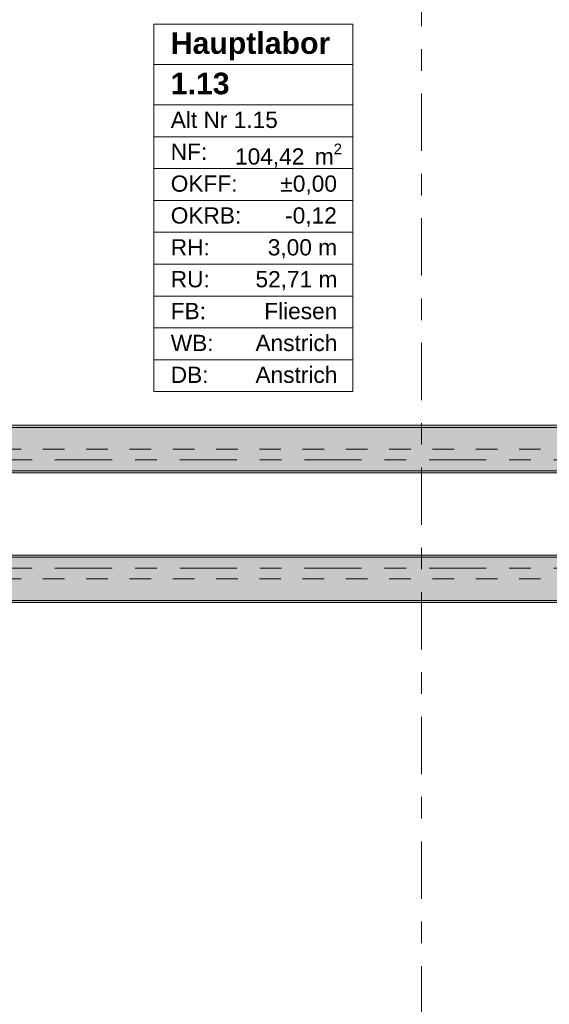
# Model space of a CAD drawing. Header units: metres. Extents: x -3.6 to 84.5, y -11 to 16.8.
# Tile 16 of 256: x 2.3 to 4.7, y 3.3 to 7.9. Entities that reach past the tile are written whole.
import ezdxf

# ---------------------------------------------------------------- set-up
doc = ezdxf.new("R2010")
doc.units = ezdxf.units.M
doc.header["$MEASUREMENT"] = 0
doc.linetypes.add('Achse', pattern=[0.2, 0.1, -0.05, 0, -0.05])
doc.linetypes.add('Strichlinie doppelt', pattern=[0.546806, 0.264583, -0.105833, 0.070556, -0.105833])
for name, color, linetype in [('401 - Zone.Raum_ Raumbegrenzung_ Whg.', 7, 'Continuous'), ('451 - Universal.Achsen Raster', 7, 'Continuous'), ('608 - Struktur.Träger', 7, 'Continuous')]:
    doc.layers.add(name, color=color, linetype=linetype)
doc.styles.add('ERSTELLTER_STIL_1', font='txt')
doc.styles.add('ERSTELLTER_STIL_2', font='txt')
pattern_1 = [(45, (0, 0), (-0.08485281, 0.08485281), []), (45, (-0.04243, 0.04243), (-0.08485281, 0.08485281), [0.09, -0.03])]
pattern_2 = [(45, (0, 0), (-0.01767767, 0.01767767), [0, -0.025])]

msp = doc.modelspace()

# ---------------------------------------------------------------- hatches: boundary and pattern name
at = {"layer": '608 - Struktur.Träger', "linetype": 'Continuous', "lineweight": 0, "true_color": 0x000000}
h = msp.add_hatch(dxfattribs=at)
h.set_pattern_fill('Gips_0001', color=18, style=0, pattern_type=2)
h.set_pattern_definition(pattern_2)
h.paths.add_polyline_path([(0.69, 6.01), (0.69, 6), (7.57, 6), (7.57, 6.01)])
h = msp.add_hatch(dxfattribs=at)
h.set_pattern_fill('Beton__Stahlbeton_0001', color=18, style=0, pattern_type=2)
h.set_pattern_definition(pattern_1)
h.paths.add_polyline_path([(0.38, 5.8), (0.69, 5.8), (7.57, 5.8), (7.89, 5.8), (11.17, 5.8), (11.49, 5.8), (18.37, 5.8), (18.69, 5.8), (25.57, 5.8), (25.89, 5.8), (32.77, 5.8), (33.09, 5.8), (36.46, 5.8), (36.6, 5.8), (39.97, 5.8), (40.29, 5.8), (45.42, 5.8), (45.69, 5.8), (47.17, 5.8), (47.49, 5.8), (48.915, 5.8), (50.865, 5.8), (54.37, 5.8), (54.69, 5.8), (61.57, 5.8), (61.88, 5.8), (61.88, 6), (61.57, 6), (54.69, 6), (54.37, 6), (47.49, 6), (47.17, 6), (40.29, 6), (39.97, 6), (33.09, 6), (32.77, 6), (25.89, 6), (25.57, 6), (18.69, 6), (18.37, 6), (11.49, 6), (11.17, 6), (7.89, 6), (7.57, 6), (0.69, 6), (0.38, 6)])
h = msp.add_hatch(dxfattribs=at)
h.set_pattern_fill('Gips_0001', color=18, style=0, pattern_type=2)
h.set_pattern_definition(pattern_2)
h.paths.add_polyline_path([(0.69, 5.8), (0.69, 5.79), (7.57, 5.79), (7.57, 5.8)])
h = msp.add_hatch(dxfattribs=at)
h.set_pattern_fill('Beton__Stahlbeton_0001', color=18, style=0, pattern_type=2)
h.set_pattern_definition(pattern_1)
h.paths.add_polyline_path([(0.69, 5.4), (0.38, 5.4), (0.38, 5.2), (0.69, 5.2), (7.57, 5.2), (7.89, 5.2), (11.17, 5.2), (11.49, 5.2), (18.37, 5.2), (18.69, 5.2), (25.57, 5.2), (25.89, 5.2), (29.17, 5.2), (29.49, 5.2), (32.77, 5.2), (33.09, 5.2), (36.46, 5.2), (36.6, 5.2), (39.97, 5.2), (40.29, 5.2), (45.42, 5.2), (47.49, 5.2), (54.37, 5.2), (54.69, 5.2), (61.57, 5.2), (61.88, 5.2), (61.88, 5.4), (61.57, 5.4), (54.69, 5.4), (54.37, 5.4), (47.49, 5.4), (47.17, 5.4), (45.69, 5.4), (45.42, 5.4), (40.29, 5.4), (39.97, 5.4), (36.6, 5.4), (36.46, 5.4), (33.09, 5.4), (32.77, 5.4), (29.49, 5.4), (29.17, 5.4), (25.89, 5.4), (25.57, 5.4), (18.69, 5.4), (18.37, 5.4), (11.49, 5.4), (11.17, 5.4), (7.89, 5.4), (7.57, 5.4)])
h = msp.add_hatch(dxfattribs=at)
h.set_pattern_fill('Gips_0001', color=18, style=0, pattern_type=2)
h.set_pattern_definition(pattern_2)
h.paths.add_polyline_path([(0.69, 5.4), (7.57, 5.4), (7.57, 5.41), (0.69, 5.41)])
h = msp.add_hatch(dxfattribs=at)
h.set_pattern_fill('Gips_0001', color=18, style=0, pattern_type=2)
h.set_pattern_definition(pattern_2)
h.paths.add_polyline_path([(0.69, 5.2), (0.69, 5.19), (7.57, 5.19), (7.57, 5.2)])

# ---------------------------------------------------------------- linework, layer by layer
at = {"layer": '401 - Zone.Raum_ Raumbegrenzung_ Whg.', "color": 7, "linetype": 'Continuous', "lineweight": 9}
for p, q in [((3.8116, 7.8646), (2.892, 7.8646)), ((2.892, 7.8646), (2.892, 6.1654)), ((2.892, 7.8646), (3.8116, 7.8646)), ((2.892, 7.6779), (2.892, 7.8646)), ((3.8116, 6.1654), (3.8116, 7.8646)), ((3.8116, 7.8646), (3.8116, 7.6779)), ((3.8116, 7.6779), (2.892, 7.6779)), ((2.892, 7.6779), (3.8116, 7.6779)), ((2.892, 7.4913), (2.892, 7.6779)), ((3.8116, 7.6779), (3.8116, 7.4913)), ((3.8116, 7.4913), (2.892, 7.4913)), ((2.892, 7.4913), (3.8116, 7.4913)), ((2.892, 7.344), (2.892, 7.4913)), ((3.8116, 7.4913), (3.8116, 7.344)), ((3.8116, 7.344), (2.892, 7.344)), ((2.892, 7.344), (3.8116, 7.344)), ((2.892, 7.1967), (2.892, 7.344)), ((3.8116, 7.344), (3.8116, 7.1967)), ((3.8116, 7.1967), (2.892, 7.1967)), ((2.892, 7.1967), (3.8116, 7.1967)), ((2.892, 7.0494), (2.892, 7.1967)), ((3.8116, 7.1967), (3.8116, 7.0494)), ((3.8116, 7.0494), (2.892, 7.0494)), ((2.892, 7.0494), (3.8116, 7.0494)), ((2.892, 6.9021), (2.892, 7.0494)), ((3.8116, 7.0494), (3.8116, 6.9021)), ((3.8116, 6.9021), (2.892, 6.9021)), ((2.892, 6.9021), (3.8116, 6.9021)), ((2.892, 6.7547), (2.892, 6.9021)), ((3.8116, 6.9021), (3.8116, 6.7547)), ((3.8116, 6.7547), (2.892, 6.7547)), ((2.892, 6.7547), (3.8116, 6.7547)), ((2.892, 6.6074), (2.892, 6.7547)), ((3.8116, 6.7547), (3.8116, 6.6074)), ((3.8116, 6.6074), (2.892, 6.6074)), ((2.892, 6.6074), (3.8116, 6.6074)), ((2.892, 6.4601), (2.892, 6.6074)), ((3.8116, 6.6074), (3.8116, 6.4601)), ((3.8116, 6.4601), (2.892, 6.4601)), ((2.892, 6.4601), (3.8116, 6.4601)), ((2.892, 6.3128), (2.892, 6.4601)), ((3.8116, 6.4601), (3.8116, 6.3128)), ((3.8116, 6.3128), (2.892, 6.3128)), ((2.892, 6.3128), (3.8116, 6.3128)), ((2.892, 6.1654), (2.892, 6.3128)), ((3.8116, 6.3128), (3.8116, 6.1654)), ((2.892, 6.1654), (3.8116, 6.1654)), ((3.8116, 6.1654), (2.892, 6.1654))]:
    msp.add_line(p, q, dxfattribs=at)
at = {"layer": '451 - Universal.Achsen Raster', "color": 160, "linetype": 'Strichlinie doppelt', "lineweight": 9, "true_color": 0x3232ff}
for p, q in [((4.13, -10.585), (4.13, 16.355)), ((64.935, 5.85), (-3.175, 5.85)), ((64.935, 5.35), (-3.175, 5.35))]:
    msp.add_line(p, q, dxfattribs=at)
at = {"layer": '608 - Struktur.Träger', "color": 7, "linetype": 'Continuous', "lineweight": 13}
for p, q in [((0.38, 6.01), (61.88, 6.01)), ((7.57, 6), (0.69, 6)), ((0.38, 5.79), (61.88, 5.79)), ((0.38, 5.41), (61.88, 5.41)), ((7.57, 5.4), (0.69, 5.4)), ((0.38, 5.19), (61.88, 5.19))]:
    msp.add_line(p, q, dxfattribs=at)
at = {"layer": '608 - Struktur.Träger', "color": 7, "linetype": 'Continuous', "lineweight": 5}
for p, q in [((7.57, 6.01), (0.69, 6.01)), ((7.57, 5.79), (0.69, 5.79)), ((7.57, 5.41), (0.69, 5.41)), ((7.57, 5.19), (0.69, 5.19))]:
    msp.add_line(p, q, dxfattribs=at)
at = {"layer": '608 - Struktur.Träger', "color": 7, "linetype": 'Achse', "lineweight": 9}
for p, q in [((0.38, 5.9), (61.88, 5.9)), ((0.38, 5.3), (61.88, 5.3))]:
    msp.add_line(p, q, dxfattribs=at)
at = {"layer": '608 - Struktur.Träger', "color": 7, "linetype": 'Continuous', "lineweight": 13, "flags": 128}
for points in [[(54.69, 5.8), (54.37, 5.8), (50.865, 5.8), (48.915, 5.8), (47.49, 5.8), (47.17, 5.8), (45.69, 5.8), (45.42, 5.8), (40.29, 5.8), (39.97, 5.8), (36.6, 5.8), (36.46, 5.8), (33.09, 5.8), (32.77, 5.8), (25.89, 5.8), (25.57, 5.8), (18.69, 5.8), (18.37, 5.8), (11.49, 5.8), (11.17, 5.8), (7.89, 5.8), (7.57, 5.8), (0.69, 5.8), (0.38, 5.8)], [(61.88, 5.2), (61.57, 5.2), (54.69, 5.2), (54.37, 5.2), (47.49, 5.2), (45.42, 5.2), (40.29, 5.2), (39.97, 5.2), (36.6, 5.2), (36.46, 5.2), (33.09, 5.2), (32.77, 5.2), (29.49, 5.2), (29.17, 5.2), (25.89, 5.2), (25.57, 5.2), (18.69, 5.2), (18.37, 5.2), (11.49, 5.2), (11.17, 5.2), (7.89, 5.2), (7.57, 5.2), (0.69, 5.2), (0.38, 5.2)]]:
    msp.add_lwpolyline(points, dxfattribs=at)

# ---------------------------------------------------------------- texts
at = {"layer": '401 - Zone.Raum_ Raumbegrenzung_ Whg.', "color": 7, "lineweight": 9, "attachment_point": 1}
for s, insert, char_height, style in [('\\A1;{\\pqj;\\pt0;\\fArial|b1|i0|c0|p38;Hauptlabor }', (2.9705, 7.827), 0.1, 'ERSTELLTER_STIL_1'), ('\\A1;{\\pqj;\\pt0;\\fArial|b1|i0|c0|p38;}', (3.7331, 7.8498), 0.1, 'ERSTELLTER_STIL_1'), ('\\A1;{\\pqj;\\pt0;\\fArial|b1|i0|c0|p38;}', (3.7331, 7.6632), 0.1, 'ERSTELLTER_STIL_1'), ('\\A1;{\\pql;\\pt0;\\fArial|b1|i0|c0|p38;1.13}', (2.9705, 7.6404), 0.1, 'ERSTELLTER_STIL_1'), ('\\A1;{\\pqj;\\pt0;\\fArial|b0|i0|c0|p38;}', (3.7331, 7.4766), 0.075, 'ERSTELLTER_STIL_2'), ('\\A1;{\\pqj;\\pt0;\\fArial|b0|i0|c0|p38;Alt Nr 1.15}', (2.9705, 7.4595), 0.075, 'ERSTELLTER_STIL_2'), ('\\A1;{\\pqj;\\pt0;\\fArial|b0|i0|c0|p38;NF: }', (2.9705, 7.3121), 0.075, 'ERSTELLTER_STIL_2'), ('\\A1;{\\pql;\\pt0,0.05;\\fArial|b0|i0|c0|p38;104,42\\fArial|b0|i0|c0|p38;\\A1{\\H.66x;\\S^  ;}\\fArial|b0|i0|c0|p38; m\\fArial|b0|i0|c0|p38;\\A1{\\H.66x;\\S2^  ;}}', (3.2676, 7.3121), 0.075, 'ERSTELLTER_STIL_2'), ('\\A1;{\\pqj;\\pt0;\\fArial|b0|i0|c0|p38;OKFF: }', (2.9705, 7.1648), 0.075, 'ERSTELLTER_STIL_2'), ('\\A1;{\\pqj;\\pt0;\\fArial|b0|i0|c0|p38;±0,00}', (3.4773, 7.1648), 0.075, 'ERSTELLTER_STIL_2'), ('\\A1;{\\pqj;\\pt0;\\fArial|b0|i0|c0|p38;OKRB: }', (2.9705, 7.0175), 0.075, 'ERSTELLTER_STIL_2'), ('\\A1;{\\pqj;\\pt0;\\fArial|b0|i0|c0|p38;-0,12}', (3.4992, 7.0175), 0.075, 'ERSTELLTER_STIL_2'), ('\\A1;{\\pqj;\\pt0;\\fArial|b0|i0|c0|p38;RH: }', (2.9705, 6.8702), 0.075, 'ERSTELLTER_STIL_2'), ('\\A1;{\\pqj;\\pt0;\\fArial|b0|i0|c0|p38;3,00 m}', (3.419, 6.8702), 0.075, 'ERSTELLTER_STIL_2'), ('\\A1;{\\pqj;\\pt0;\\fArial|b0|i0|c0|p38;RU: }', (2.9705, 6.7229), 0.075, 'ERSTELLTER_STIL_2'), ('\\A1;{\\pqj;\\pt0;\\fArial|b0|i0|c0|p38;52,71 m}', (3.3621, 6.7229), 0.075, 'ERSTELLTER_STIL_2'), ('\\A1;{\\pqj;\\pt0;\\fArial|b0|i0|c0|p38;FB: }', (2.9705, 6.5755), 0.075, 'ERSTELLTER_STIL_2'), ('\\A1;{\\pqj;\\pt0;\\fArial|b0|i0|c0|p38;Fliesen}', (3.4025, 6.5755), 0.075, 'ERSTELLTER_STIL_2'), ('\\A1;{\\pqj;\\pt0;\\fArial|b0|i0|c0|p38;WB: }', (2.9705, 6.4282), 0.075, 'ERSTELLTER_STIL_2'), ('\\A1;{\\pqj;\\pt0;\\fArial|b0|i0|c0|p38;Anstrich}', (3.3621, 6.4282), 0.075, 'ERSTELLTER_STIL_2'), ('\\A1;{\\pqj;\\pt0;\\fArial|b0|i0|c0|p38;Anstrich}', (3.3621, 6.2809), 0.075, 'ERSTELLTER_STIL_2'), ('\\A1;{\\pqj;\\pt0;\\fArial|b0|i0|c0|p38;DB: }', (2.9705, 6.2809), 0.075, 'ERSTELLTER_STIL_2')]:
    msp.add_mtext(s, dxfattribs=dict(at, insert=insert, char_height=char_height, style=style))

doc.saveas('drawing.dxf')
